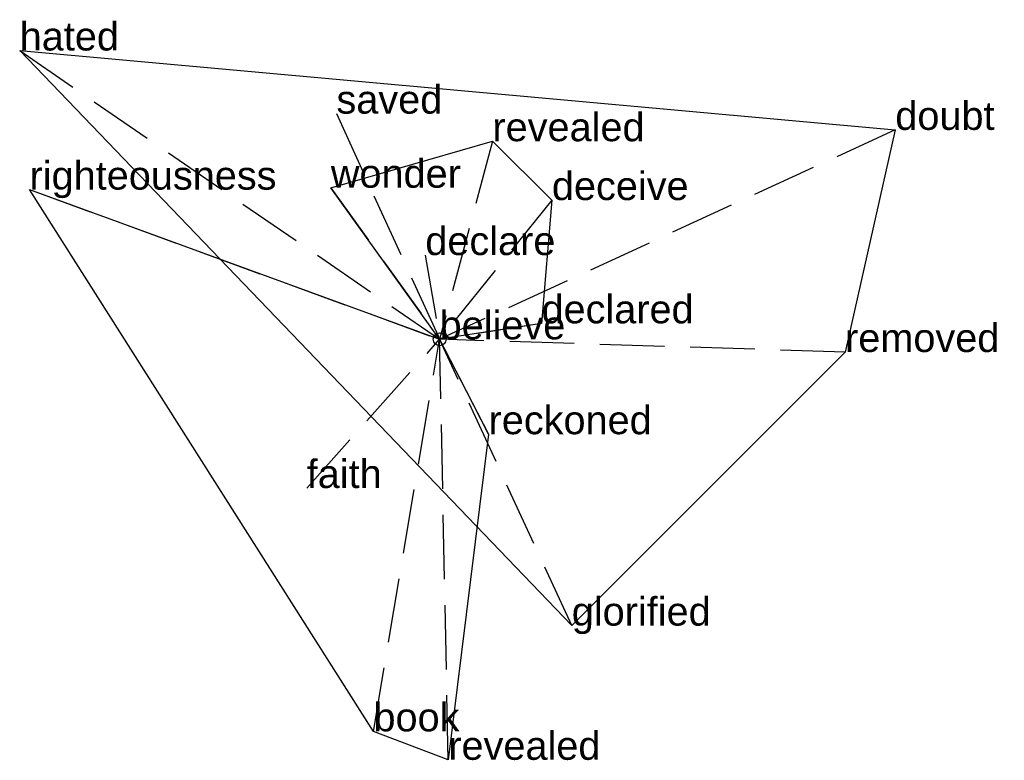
# Model space of a CAD drawing. Extents: x -1.63 to 2.19, y -1.63 to 1.24.
import ezdxf

# ---------------------------------------------------------------- set-up
doc = ezdxf.new("R2010")
doc.units = 0
doc.linetypes.add('DASHED2', pattern=[0.3, 0.25, -0.05])
for name, color, linetype in [('TEXT_nt', 1, 'CONTINUOUS'), ('TEXT_ot', 1, 'CONTINUOUS'), ('TEXT_q', 1, 'CONTINUOUS')]:
    doc.layers.add(name, color=color, linetype=linetype)
doc.styles.get("Standard").update_dxf_attribs({"font": 'arial.ttf'})

# ---------------------------------------------------------------- blocks, each defined once
blk = doc.blocks.new('ot-believe')
at = {"layer": 'LINES_ot', "linetype": 'DASHED2'}
for p in [(0.2046, 0.7679), (-0.4215, 0.5877), (0.435, 0.5398), (-0.0554, 0.3266), (0.3947, 0.062), (0, 0)]:
    blk.add_line(p, (0, 0), dxfattribs=at)
at = {"layer": 'ORIGIN_ot'}
blk.add_circle((0, 0), 0.025, dxfattribs=at)
at = {"layer": 'TEXT_ot'}
for s, p in [('revealed', (0.2046, 0.7679)), ('wonder', (-0.4215, 0.5877)), ('deceive', (0.435, 0.5398)), ('declare', (-0.0554, 0.3266)), ('declared', (0.3947, 0.062)), ('believe', (0, 0))]:
    blk.add_text(s, height=0.11, dxfattribs=at).set_placement(p)
blk = doc.blocks.new('nt-believe')
at = {"layer": 'LINES_nt', "linetype": 'DASHED2'}
for p in [(-1.6269, 1.1196), (-0.3997, 0.8749), (1.7654, 0.8119), (0, 0), (1.5708, -0.0492), (0.512, -1.1097)]:
    blk.add_line(p, (0, 0), dxfattribs=at)
at = {"layer": 'ORIGIN_nt'}
blk.add_circle((0, 0), 0.025, dxfattribs=at)
at = {"layer": 'TEXT_nt'}
for s, p in [('hated', (-1.6269, 1.1196)), ('saved', (-0.3997, 0.8749)), ('doubt', (1.7654, 0.8119)), ('believe', (0, 0)), ('removed', (1.5708, -0.0492)), ('glorified', (0.512, -1.1097))]:
    blk.add_text(s, height=0.11, dxfattribs=at).set_placement(p)
blk = doc.blocks.new('q-believe')
at = {"layer": 'LINES_q', "linetype": 'DASHED2'}
for p in [(-1.5886, 0.5803), (-0.5148, -0.5764), (-0.2563, -1.5195), (0, 0), (0.1896, -0.3678), (0.0336, -1.6299)]:
    blk.add_line(p, (0, 0), dxfattribs=at)
at = {"layer": 'ORIGIN_q'}
blk.add_circle((0, 0), 0.025, dxfattribs=at)
at = {"layer": 'TEXT_q'}
for s, p in [('righteousness', (-1.5886, 0.5803)), ('believe', (0, 0)), ('reckoned', (0.1896, -0.3678)), ('faith', (-0.5148, -0.5764)), ('book', (-0.2563, -1.5195)), ('revealed', (0.0336, -1.6299))]:
    blk.add_text(s, height=0.11, dxfattribs=at).set_placement(p)

msp = doc.modelspace()

# ---------------------------------------------------------------- linework, layer by layer
at = {"layer": 'OUTLINE_nt', "linetype": 'CONTINUOUS'}
msp.add_polyline3d([(0.512, -1.1097, 0), (-1.6269, 1.1196, 0), (1.7654, 0.8119, 0), (1.5708, -0.0492, 0), (0.512, -1.1097, 0)], close=True, dxfattribs=at)
at = {"layer": 'OUTLINE_ot', "linetype": 'CONTINUOUS'}
msp.add_polyline3d([(0, 0, 0), (-0.4215, 0.5877, 0), (0.2046, 0.7679, 0), (0.435, 0.5398, 0), (0.3947, 0.062, 0), (0, 0, 0)], close=True, dxfattribs=at)
at = {"layer": 'OUTLINE_q', "linetype": 'CONTINUOUS'}
msp.add_polyline3d([(0.0336, -1.6299, 0), (-0.2563, -1.5195, 0), (-1.5886, 0.5803, 0), (0, 0, 0), (0.1896, -0.3678, 0), (0.0336, -1.6299, 0)], close=True, dxfattribs=at)

# ---------------------------------------------------------------- block references
for name in ['nt-believe', 'ot-believe', 'q-believe']:
    msp.add_blockref(name, (0, 0))

doc.saveas('drawing.dxf')
